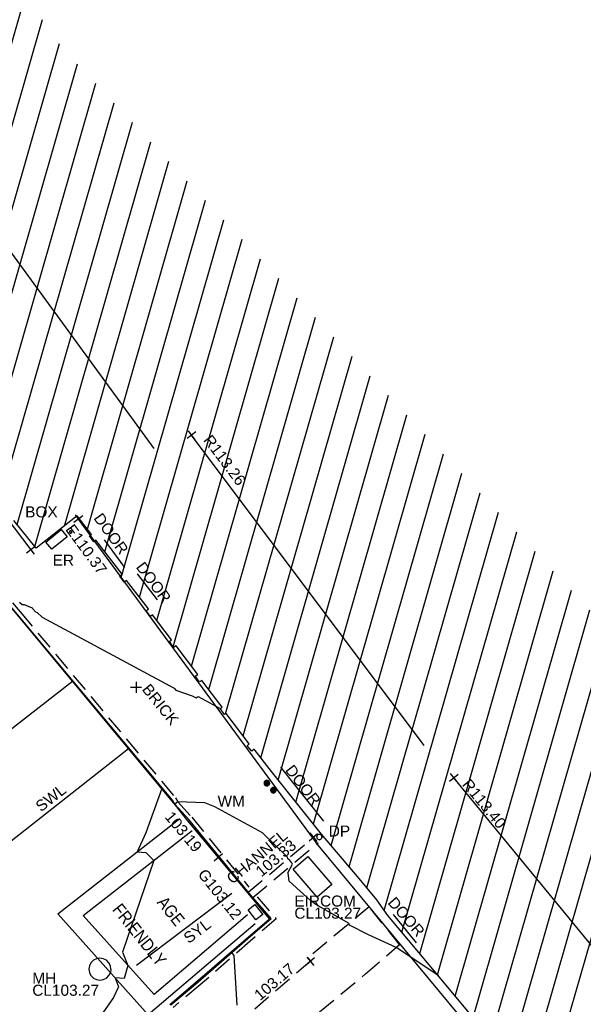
# Model space of a CAD drawing. Extents: x 635157 to 635442, y 694407 to 694910.
# Tile 53 of 104: x 635310 to 635325, y 694615 to 694642. Entities that reach past the tile are written whole.
import ezdxf

# ---------------------------------------------------------------- set-up
doc = ezdxf.new("R2010")
doc.units = 0
doc.header["$MEASUREMENT"] = 0
doc.linetypes.add('DASHED', pattern=[0.75, 0.5, -0.25])
doc.layers.get('0').update_dxf_attribs({"color": 12, "linetype": 'CONTINUOUS'})
for name, color, linetype in [('BUILDING', 5, 'CONTINUOUS'), ('CHANGE_OF_SURFACE', 7, 'DASHED'), ('CHANGE_OF_SURFACE_LVL', 7, 'CONTINUOUS'), ('CHANNEL', 151, 'DASHED'), ('CHANNEL_LVL', 151, 'CONTINUOUS'), ('CHANNEL_TXT', 151, 'CONTINUOUS'), ('CONTOURS_MINOR', 132, 'CONTINUOUS'), ('DOOR', 7, 'CONTINUOUS'), ('DOOR_TXT', 7, 'CONTINUOUS'), ('DOWNPIPE', 151, 'CONTINUOUS'), ('DOWNPIPE_TXT', 151, 'CONTINUOUS'), ('EARTHING_ROD', 132, 'CONTINUOUS'), ('EARTHING_ROD_TXT', 132, 'CONTINUOUS'), ('EAVE', 3, 'CONTINUOUS'), ('EAVE_LVL', 3, 'CONTINUOUS'), ('EIRCOM_COVER', 3, 'CONTINUOUS'), ('EIRCOM_COVER_RMK', 3, 'CONTINUOUS'), ('GULLY', 151, 'CONTINUOUS'), ('GULLY_LVL', 151, 'CONTINUOUS'), ('HATCHING', 4, 'CONTINUOUS'), ('KERB_BOTTOM', 172, 'CONTINUOUS'), ('KERB_BOTTOM_LVL', 172, 'CONTINUOUS'), ('KERB_TOP', 2, 'CONTINUOUS'), ('MANHOLES', 12, 'CONTINUOUS'), ('MANHOLES_RMK', 12, 'CONTINUOUS'), ('MARKINGS_WHITE_LINE', 9, 'CONTINUOUS'), ('MARKINGS_WHITE_LINE_TXT', 9, 'CONTINUOUS'), ('MARKINGS_YELLOW_LINE', 9, 'CONTINUOUS'), ('MARKINGS_YELLOW_LINE_RMK', 9, 'CONTINUOUS'), ('MARKINGS_YELLOW_LINE_TXT', 9, 'CONTINUOUS'), ('RIDGE', 6, 'CONTINUOUS'), ('RIDGE_LVL', 6, 'CONTINUOUS'), ('SERVICE_BOX', 132, 'CONTINUOUS'), ('SERVICE_BOX_TXT', 132, 'CONTINUOUS'), ('TEXT', 7, 'CONTINUOUS'), ('TEXT_TXT', 7, 'CONTINUOUS'), ('WATER_METER', 5, 'CONTINUOUS'), ('WATER_METER_TXT', 5, 'CONTINUOUS')]:
    doc.layers.add(name, color=color, linetype=linetype)
doc.styles.add('Arial', font='arial.ttf')

# ---------------------------------------------------------------- blocks, each defined once
blk = doc.blocks.new('MH_CIR2')
at = {"color": 0, "linetype": 'ByBlock', "flags": 128}
for points in [[(0.5, 0), (0.475, 0.154), (0.404, 0.293), (0.293, 0.404), (0.154, 0.475), (0, 0.5), (-0.154, 0.475), (-0.293, 0.404), (-0.404, 0.293), (-0.475, 0.154), (-0.5, 0), (-0.475, -0.154), (-0.404, -0.293), (-0.293, -0.404), (-0.154, -0.475), (0, -0.5), (0.154, -0.475), (0.293, -0.404), (0.404, -0.293), (0.475, -0.154)], [(-0.499, -0.033), (0.033, 0.499)], [(-0.496, 0.06), (-0.06, 0.496)], [(-0.488, -0.111), (0.111, 0.488)], [(-0.467, -0.18), (0.18, 0.467)], [(-0.467, 0.179), (-0.179, 0.467)], [(-0.438, -0.241), (0.241, 0.438)], [(-0.403, -0.296), (0.296, 0.403)], [(-0.362, -0.345), (0.345, 0.362)], [(-0.315, -0.388), (0.388, 0.315)], [(-0.263, -0.425), (0.425, 0.263)], [(-0.204, -0.456), (0.456, 0.204)], [(-0.138, -0.48), (0.48, 0.138)], [(-0.064, -0.496), (0.496, 0.064)], [(0.5, 0), (0.475, -0.154)], [(0.022, -0.5), (0.5, -0.022)], [(0.128, -0.483), (0.483, -0.128)], [(0.305, -0.396), (0.396, -0.305)]]:
    blk.add_lwpolyline(points, dxfattribs=at)
blk = doc.blocks.new('MH_CIR1')
at = {"color": 0, "linetype": 'ByBlock', "flags": 128}
for points in [[(0.5, 0), (0.475, 0.154), (0.404, 0.293), (0.293, 0.404), (0.154, 0.475), (0, 0.5), (-0.154, 0.475), (-0.293, 0.404), (-0.404, 0.293), (-0.475, 0.154), (-0.5, 0), (-0.475, -0.154), (-0.404, -0.293), (-0.293, -0.404), (-0.154, -0.475), (0, -0.5), (0.154, -0.475), (0.293, -0.404), (0.404, -0.293), (0.475, -0.154)], [(0.49, 0), (0.466, 0.151), (0.396, 0.288), (0.288, 0.396), (0.151, 0.466), (0, 0.49), (-0.151, 0.466), (-0.288, 0.396), (-0.396, 0.288), (-0.466, 0.151), (-0.49, 0), (-0.466, -0.151), (-0.396, -0.288), (-0.288, -0.396), (-0.151, -0.466), (0, -0.49), (0.151, -0.466), (0.288, -0.396), (0.396, -0.288), (0.466, -0.151)], [(0.471, 0), (0.448, 0.145), (0.381, 0.276), (0.276, 0.381), (0.145, 0.448), (0, 0.471), (-0.145, 0.448), (-0.276, 0.381), (-0.381, 0.276), (-0.448, 0.145), (-0.471, 0), (-0.448, -0.145), (-0.381, -0.276), (-0.276, -0.381), (-0.145, -0.448), (0, -0.471), (0.145, -0.448), (0.276, -0.381), (0.381, -0.276), (0.448, -0.145)], [(0.471, 0), (0.448, -0.145)], [(0.49, 0), (0.466, -0.151)], [(0.5, 0), (0.475, -0.154)]]:
    blk.add_lwpolyline(points, dxfattribs=at)
blk = doc.blocks.new('SPOT')
at = {"color": 0, "linetype": 'ByBlock', "flags": 128}
for points in [[(-0.5, 0), (0.5, 0)], [(0, 0.5), (0, -0.5)]]:
    blk.add_lwpolyline(points, dxfattribs=at)
blk = doc.blocks.new('CIRCL')
at = {"color": 0, "linetype": 'ByBlock', "flags": 128}
for points in [[(0.5, 0), (0.475, 0.154), (0.404, 0.293), (0.293, 0.404), (0.154, 0.475), (0, 0.5), (-0.154, 0.475), (-0.293, 0.404), (-0.404, 0.293), (-0.475, 0.154), (-0.5, 0), (-0.475, -0.154), (-0.404, -0.293), (-0.293, -0.404), (-0.154, -0.475), (0, -0.5), (0.154, -0.475), (0.293, -0.404), (0.404, -0.293), (0.475, -0.154)], [(0.5, 0), (0.475, -0.154)]]:
    blk.add_lwpolyline(points, dxfattribs=at)

msp = doc.modelspace()

# ---------------------------------------------------------------- hatches: boundary and pattern name
at = {"layer": 'HATCHING'}
h = msp.add_hatch(dxfattribs=at)
h.set_pattern_fill('ANSI31', color=256, scale=5, angle=29)
h.paths.add_polyline_path([(635383.126, 694537.127), (635382.391, 694536.475), (635381.168, 694537.559), (635378.803, 694539.603), (635377.697, 694540.605), (635376.515, 694541.589), (635376.514, 694541.59), (635376.065, 694542.029), (635373.987, 694543.865), (635373.671, 694544.157), (635373.693, 694544.198), (635373.551, 694544.328), (635373.524, 694544.32), (635373.178, 694544.642), (635373.159, 694544.718), (635372.124, 694545.63), (635372.1, 694545.61), (635371.283, 694546.33), (635371.227, 694546.318), (635369.901, 694547.492), (635369.938, 694547.529), (635369.546, 694547.897), (635369.499, 694547.853), (635368.188, 694549.046), (635368.212, 694549.07), (635368.073, 694549.191), (635368.092, 694549.213), (635367.926, 694549.353), (635367.877, 694549.313), (635367.688, 694549.495), (635364.724, 694552.073), (635361.764, 694554.59), (635361.016, 694555.235), (635357.697, 694551.62), (635390.62, 694521.424), (635394.389, 694524.659), (635390.764, 694528.774), (635386.933, 694532.877)])
h.paths.add_polyline_path([(635375.04, 694542.238), (635375.038, 694542.236), (635375.047, 694542.235)], flags=16)
h.paths.add_polyline_path([(635375.144, 694542.302), (635375.145, 694542.303), (635375.145, 694542.305)], flags=16)
h.paths.add_polyline_path([(635375.023, 694542.248), (635375.009, 694542.261), (635375.114, 694542.367), (635375.129, 694542.354)], flags=16)
h.paths.add_polyline_path([(635374.783, 694542.419), (635374.781, 694542.417), (635374.79, 694542.416)], flags=16)
h.paths.add_polyline_path([(635374.887, 694542.483), (635374.888, 694542.484), (635374.888, 694542.486)], flags=16)
h.paths.add_polyline_path([(635374.766, 694542.429), (635374.752, 694542.442), (635374.857, 694542.548), (635374.872, 694542.535)], flags=16)
h.paths.add_polyline_path([(635392.055, 694548.539), (635387.634, 694544.147), (635388.401, 694543.446), (635391.278, 694540.784), (635393.592, 694538.676), (635395.105, 694537.24), (635396.963, 694535.426), (635399.097, 694533.362), (635400.928, 694531.6), (635403.176, 694529.45), (635405.722, 694526.928), (635409.553, 694522.994), (635413.791, 694527.117)])
h.paths.add_polyline_path([(635375.884, 694562.701), (635372.131, 694558.679), (635373.989, 694556.946), (635376.276, 694554.813), (635380.019, 694551.291), (635381.717, 694549.708), (635383.835, 694547.728), (635385.857, 694545.85), (635390.685, 694550.853)])
h.paths.add_polyline_path([(635363.024, 694587.399), (635356.617, 694581.318), (635356.773, 694581.157), (635356.004, 694580.237), (635355.585, 694579.218), (635355.426, 694578.119), (635355.577, 694577.002), (635355.984, 694576.012), (635356.678, 694575.139), (635356.485, 694574.958), (635356.693, 694574.735), (635356.754, 694574.799), (635358.757, 694572.674), (635358.7, 694572.622), (635358.909, 694572.399), (635358.962, 694572.456), (635360.656, 694570.655), (635361.072, 694570.225), (635361.009, 694570.162), (635361.215, 694569.938), (635361.283, 694569.994), (635363.472, 694567.669), (635363.411, 694567.617), (635363.617, 694567.394), (635363.675, 694567.448), (635365.854, 694565.13), (635365.798, 694565.078), (635366.007, 694564.862), (635366.068, 694564.916), (635367.636, 694563.237), (635368.156, 694562.701), (635368.092, 694562.642), (635368.313, 694562.412), (635368.377, 694562.463), (635370.712, 694560.002), (635370.654, 694559.955), (635370.864, 694559.74), (635376.69, 694565.287)])
h.paths.add_polyline_path([(635340.843, 694609.097), (635310.668, 694641.242), (635260.998, 694711.13), (635254.794, 694707.967), (635254.982, 694707.577), (635255.037, 694707.594), (635255.163, 694707.314), (635255.303, 694707.369), (635255.766, 694706.482), (635255.619, 694706.411), (635256.092, 694705.42), (635256.628, 694704.271), (635257.33, 694702.895), (635257.783, 694701.937), (635258.364, 694700.775), (635258.996, 694699.481), (635259.124, 694699.553), (635259.626, 694698.518), (635259.497, 694698.455), (635260.193, 694697.018), (635260.144, 694696.981), (635260.329, 694696.616), (635260.381, 694696.631), (635261.009, 694695.748), (635262.602, 694693.558), (635263.275, 694692.54), (635263.528, 694692.702), (635264.494, 694691.381), (635264.227, 694691.194), (635264.297, 694691.118), (635264.252, 694691.086), (635265.225, 694689.727), (635267.498, 694686.442), (635267.479, 694686.428), (635267.607, 694686.268), (635267.788, 694686.376), (635269.1, 694684.707), (635268.869, 694684.547), (635269.504, 694683.685), (635269.543, 694683.712), (635270.354, 694682.607), (635270.491, 694682.511), (635270.671, 694682.43), (635270.847, 694682.401), (635271.107, 694682.488), (635271.918, 694681.42), (635272.84, 694680.278), (635272.364, 694679.954), (635272.854, 694679.329), (635272.812, 694679.297), (635272.932, 694679.124), (635273.014, 694679.177), (635273.648, 694678.217), (635273.694, 694678.243), (635274.241, 694677.393), (635274.322, 694677.452), (635274.91, 694676.606), (635274.861, 694676.575), (635274.92, 694676.482), (635276.416, 694674.246), (635277.193, 694673.114), (635278.058, 694671.847), (635279.242, 694670.079), (635279.079, 694669.979), (635279.249, 694669.748), (635279.32, 694669.803), (635279.542, 694669.455), (635279.651, 694669.54), (635282.053, 694666.055), (635281.964, 694665.988), (635282.084, 694665.805), (635282.134, 694665.84), (635282.536, 694665.275), (635282.487, 694665.236), (635282.613, 694665.058), (635282.682, 694665.104), (635283.819, 694663.481), (635283.741, 694663.42), (635283.859, 694663.248), (635283.93, 694663.291), (635284.117, 694662.979), (635284.029, 694662.9), (635284.165, 694662.734), (635284.275, 694662.815), (635285.778, 694660.802), (635285.666, 694660.718), (635285.705, 694660.654), (635285.764, 694660.703), (635286.193, 694660.137), (635286.93, 694659.112), (635288.509, 694656.867), (635289.051, 694656.088), (635290.225, 694654.445), (635290.724, 694653.781), (635292.372, 694651.445), (635293.989, 694649.178), (635296.004, 694646.335), (635295.947, 694646.294), (635296.987, 694644.887), (635298.142, 694643.179), (635299.048, 694641.89), (635299.21, 694641.681), (635300.475, 694640.048), (635301.031, 694639.284), (635302.386, 694637.532), (635304.433, 694634.847), (635304.403, 694634.821), (635304.583, 694634.617), (635304.626, 694634.651), (635306.232, 694632.553), (635306.822, 694631.695), (635306.918, 694631.74), (635306.955, 694631.718), (635307.058, 694631.782), (635307.945, 694630.615), (635308.029, 694630.507), (635308.555, 694629.816), (635308.651, 694629.703), (635308.717, 694629.612), (635309.21, 694628.764), (635309.273, 694628.57), (635309.343, 694628.377), (635309.955, 694627.62), (635311.07, 694628.5), (635311.462, 694627.992), (635311.401, 694627.955), (635311.521, 694627.794), (635311.582, 694627.838), (635312.298, 694626.916), (635312.23, 694626.858), (635312.347, 694626.703), (635312.411, 694626.747), (635313.011, 694625.977), (635312.943, 694625.923), (635313.061, 694625.762), (635313.122, 694625.806), (635313.639, 694625.127), (635313.58, 694625.083), (635313.691, 694624.924), (635313.764, 694624.97), (635314.35, 694624.186), (635314.284, 694624.142), (635314.403, 694623.987), (635314.462, 694624.024), (635315.019, 694623.294), (635314.962, 694623.257), (635315.075, 694623.095), (635315.122, 694623.129), (635315.752, 694622.303), (635315.693, 694622.247), (635315.82, 694622.102), (635315.889, 694622.154), (635316.357, 694621.544), (635317.722, 694619.845), (635318.742, 694618.632), (635319.225, 694618.053), (635319.524, 694617.632), (635320.928, 694615.953), (635322.544, 694614.007), (635323.254, 694613.14), (635323.203, 694613.102), (635323.369, 694612.916), (635323.489, 694613.036), (635325.36, 694610.767), (635325.953, 694610.086), (635325.771, 694609.939), (635325.938, 694609.75), (635326.002, 694609.776), (635327.112, 694608.412), (635328.448, 694606.818), (635329.242, 694605.88), (635329.34, 694605.73), (635329.773, 694605.271), (635329.862, 694605.34), (635331.264, 694603.652), (635331.085, 694603.49), (635331.153, 694603.397), (635331.247, 694603.446), (635331.543, 694603.11), (635331.433, 694603.021), (635331.597, 694602.826), (635331.705, 694602.906), (635332.418, 694602.056), (635332.994, 694601.365), (635335.075, 694598.87), (635334.94, 694598.76), (635335.115, 694598.559), (635335.237, 694598.656), (635335.362, 694598.51), (635335.332, 694598.483), (635336.798, 694596.765), (635336.874, 694596.826), (635337.55, 694596.014), (635337.477, 694595.946), (635339.6, 694593.424), (635340.215, 694592.695), (635340.284, 694592.75), (635340.984, 694591.926), (635340.903, 694591.872), (635341.801, 694590.804), (635341.881, 694590.867), (635342.556, 694590.041), (635342.482, 694589.987), (635343.585, 694588.723), (635344.318, 694589.348), (635353.835, 694597.429)])
h.paths.add_polyline_path([(635382.744, 694536.758), (635383.892, 694535.484), (635384.233, 694535.791), (635383.086, 694537.065)], flags=24)
h.paths.add_polyline_path([(635381.965, 694534.404), (635383.024, 694533.025), (635383.388, 694533.305), (635382.33, 694534.683)], flags=24)
h.paths.add_polyline_path([(635372.431, 694540.666), (635373.727, 694539.508), (635374.034, 694539.851), (635372.738, 694541.009)], flags=24)
h.paths.add_polyline_path([(635365.816, 694546.463), (635367.09, 694545.282), (635367.402, 694545.619), (635366.128, 694546.8)], flags=24)
h.paths.add_polyline_path([(635359.556, 694551.748), (635360.86, 694550.599), (635361.164, 694550.944), (635359.86, 694552.093)], flags=24)
h.paths.add_polyline_path([(635393.406, 694524.392), (635394.138, 694524.392), (635394.138, 694524.842), (635393.406, 694524.842)], flags=24)
h.paths.add_polyline_path([(635373.073, 694543.169), (635373.806, 694543.169), (635373.806, 694543.619), (635373.073, 694543.619)], flags=24)
h.paths.add_polyline_path([(635366.503, 694549.035), (635367.235, 694549.035), (635367.235, 694549.485), (635366.503, 694549.485)], flags=24)
h.paths.add_polyline_path([(635374.002, 694541.799), (635374.897, 694541.799), (635374.897, 694542.249), (635374.002, 694542.249)], flags=24)
h.paths.add_polyline_path([(635380.612, 694536.067), (635382.608, 694536.067), (635382.608, 694536.533), (635380.612, 694536.533)], flags=24)
h.paths.add_polyline_path([(635361.368, 694554.115), (635362.457, 694553.216), (635362.753, 694553.576), (635361.664, 694554.474)], flags=24)
h.paths.add_polyline_path([(635371.614, 694545.258), (635372.643, 694544.29), (635372.962, 694544.629), (635371.933, 694545.597)], flags=24)
h.paths.add_polyline_path([(635378.099, 694539.452), (635379.136, 694538.494), (635379.452, 694538.836), (635378.415, 694539.794)], flags=24)
h.paths.add_polyline_path([(635385.395, 694533.514), (635386.396, 694532.517), (635386.725, 694532.847), (635385.724, 694533.844)], flags=24)
h.paths.add_polyline_path([(635389.274, 694529.463), (635390.229, 694528.423), (635390.572, 694528.738), (635389.616, 694529.778)], flags=24)
h.paths.add_polyline_path([(635387.681, 694544.171), (635388.946, 694543.014), (635389.256, 694543.353), (635387.991, 694544.51)], flags=24)
h.paths.add_polyline_path([(635394.829, 694537.606), (635396.057, 694536.41), (635396.378, 694536.74), (635395.149, 694537.936)], flags=24)
h.paths.add_polyline_path([(635408.09, 694524.636), (635409.301, 694523.422), (635409.627, 694523.747), (635408.416, 694524.961)], flags=24)
h.paths.add_polyline_path([(635390.548, 694545.749), (635391.829, 694544.575), (635392.14, 694544.914), (635390.859, 694546.088)], flags=24)
h.paths.add_polyline_path([(635397.846, 694539.777), (635399.094, 694538.569), (635399.414, 694538.899), (635398.166, 694540.108)], flags=24)
h.paths.add_polyline_path([(635404.16, 694532.598), (635405.384, 694531.365), (635405.71, 694531.689), (635404.486, 694532.922)], flags=24)
h.paths.add_polyline_path([(635394.539, 694537.736), (635395.271, 694537.736), (635395.271, 694538.186), (635394.539, 694538.186)], flags=25)
h.paths.add_polyline_path([(635390.658, 694541.517), (635391.702, 694540.565), (635392.015, 694540.909), (635390.972, 694541.861)], flags=24)
h.paths.add_polyline_path([(635398.212, 694534.418), (635399.253, 694533.464), (635399.568, 694533.807), (635398.526, 694534.761)], flags=24)
h.paths.add_polyline_path([(635406.678, 694526.264), (635407.691, 694525.28), (635408.016, 694525.614), (635407.002, 694526.598)], flags=24)
h.paths.add_polyline_path([(635372.537, 694558.388), (635373.787, 694557.214), (635374.102, 694557.549), (635372.852, 694558.723)], flags=24)
h.paths.add_polyline_path([(635375.46, 694560.145), (635376.727, 694558.956), (635377.042, 694559.292), (635375.774, 694560.48)], flags=24)
h.paths.add_polyline_path([(635385.524, 694550.725), (635386.792, 694549.536), (635387.106, 694549.872), (635385.839, 694551.06)], flags=24)
h.paths.add_polyline_path([(635385.34, 694546.201), (635386.072, 694546.201), (635386.072, 694546.651), (635385.34, 694546.651)], flags=25)
h.paths.add_polyline_path([(635372.71, 694558.5), (635374.473, 694558.5), (635374.473, 694558.966), (635372.71, 694558.966)], flags=24)
h.paths.add_polyline_path([(635375.135, 694556.049), (635376.179, 694555.097), (635376.493, 694555.441), (635375.449, 694556.393)], flags=24)
h.paths.add_polyline_path([(635381.928, 694549.628), (635382.961, 694548.665), (635383.279, 694549.006), (635382.245, 694549.968)], flags=24)
h.paths.add_polyline_path([(635368.921, 694560.667), (635370.096, 694559.419), (635370.431, 694559.735), (635369.255, 694560.983)], flags=9)
h.paths.add_polyline_path([(635373.432, 694566.114), (635374.592, 694564.82), (635374.934, 694565.126), (635373.775, 694566.421)], flags=24)
h.paths.add_polyline_path([(635358.701, 694582.255), (635359.861, 694580.96), (635360.203, 694581.267), (635359.044, 694582.561)], flags=24)
h.paths.add_polyline_path([(635371.083, 694559.997), (635372.004, 694559.085), (635372.332, 694559.415), (635371.411, 694560.327)], flags=9)
h.paths.add_polyline_path([(635358.317, 694572.055), (635359.314, 694571.088), (635359.638, 694571.422), (635358.641, 694572.389)], flags=25)
h.paths.add_polyline_path([(635359.634, 694572.058), (635360.605, 694571.032), (635360.943, 694571.352), (635359.972, 694572.378)], flags=24)
h.paths.add_polyline_path([(635366.612, 694564.608), (635367.582, 694563.581), (635367.921, 694563.901), (635366.951, 694564.928)], flags=24)
h.paths.add_polyline_path([(635277.397, 694671.63), (635278.358, 694670.21), (635278.738, 694670.467), (635277.778, 694671.887)], flags=25)
h.paths.add_polyline_path([(635289.693, 694653.977), (635290.679, 694652.575), (635291.055, 694652.839), (635290.068, 694654.241)], flags=25)
h.paths.add_polyline_path([(635321.171, 694614.358), (635322.266, 694613.039), (635322.619, 694613.332), (635321.524, 694614.652)], flags=25)
h.paths.add_polyline_path([(635326.786, 694607.556), (635327.879, 694606.235), (635328.233, 694606.528), (635327.141, 694607.849)], flags=25)
h.paths.add_polyline_path([(635334.893, 694597.806), (635335.995, 694596.492), (635336.347, 694596.787), (635335.245, 694598.101)], flags=25)
h.paths.add_polyline_path([(635328.987, 694605.239), (635330.079, 694603.916), (635330.433, 694604.209), (635329.342, 694605.531)], flags=25)
h.paths.add_polyline_path([(635310.623, 694628.146), (635311.638, 694626.764), (635312.009, 694627.037), (635310.993, 694628.418)], flags=25)
h.paths.add_polyline_path([(635308.013, 694629.017), (635309.051, 694627.653), (635309.417, 694627.931), (635308.379, 694629.296)], flags=25)
h.paths.add_polyline_path([(635287.822, 694656.716), (635288.803, 694655.31), (635289.18, 694655.573), (635288.199, 694656.979)], flags=25)
h.paths.add_polyline_path([(635289.3, 694661.422), (635290.306, 694660.008), (635290.674, 694660.27), (635289.668, 694661.684)], flags=24)
h.paths.add_polyline_path([(635287.328, 694664.72), (635288.335, 694663.307), (635288.703, 694663.569), (635287.696, 694664.982)], flags=24)
h.paths.add_polyline_path([(635276.791, 694679.468), (635277.799, 694678.053), (635278.174, 694678.32), (635277.165, 694679.735)], flags=24)
h.paths.add_polyline_path([(635263.589, 694698.107), (635264.562, 694696.668), (635264.943, 694696.925), (635263.969, 694698.365)], flags=24)
h.paths.add_polyline_path([(635300.234, 694646.926), (635301.227, 694645.5), (635301.604, 694645.763), (635300.611, 694647.189)], flags=24)
h.paths.add_polyline_path([(635314.377, 694630.573), (635315.421, 694629.184), (635315.789, 694629.46), (635314.745, 694630.85)], flags=24)
h.paths.add_polyline_path([(635302.728, 694644.374), (635303.77, 694642.983), (635304.138, 694643.258), (635303.097, 694644.65)], flags=24)
h.paths.add_polyline_path([(635306.117, 694640.277), (635307.141, 694638.874), (635307.513, 694639.145), (635306.488, 694640.548)], flags=24)
h.paths.add_polyline_path([(635321.417, 694621.193), (635322.521, 694619.851), (635322.876, 694620.143), (635321.772, 694621.485)], flags=24)
h.paths.add_polyline_path([(635326.11, 694614.754), (635327.214, 694613.412), (635327.569, 694613.704), (635326.465, 694615.046)], flags=24)
h.paths.add_polyline_path([(635332.721, 694606.876), (635333.831, 694605.539), (635334.185, 694605.833), (635333.075, 694607.17)], flags=24)
h.paths.add_polyline_path([(635339.319, 694599.986), (635340.436, 694598.655), (635340.788, 694598.95), (635339.671, 694600.282)], flags=24)
h.paths.add_polyline_path([(635344.525, 694593.796), (635345.642, 694592.464), (635345.994, 694592.759), (635344.877, 694594.091)], flags=24)
h.paths.add_polyline_path([(635344.311, 694589.488), (635345.109, 694588.467), (635345.476, 694588.754), (635344.677, 694589.775)], flags=9)
h.paths.add_polyline_path([(635323.733, 694611.065), (635324.661, 694609.969), (635325.016, 694610.27), (635324.088, 694611.366)], flags=25)
h.paths.add_polyline_path([(635296.758, 694643.381), (635297.593, 694642.213), (635297.971, 694642.483), (635297.136, 694643.651)], flags=25)
h.paths.add_polyline_path([(635294.822, 694647.95), (635295.559, 694647.95), (635295.559, 694648.416), (635294.822, 694648.416)], flags=25)
h.paths.add_polyline_path([(635290.196, 694654.343), (635290.928, 694654.343), (635290.928, 694654.793), (635290.196, 694654.793)], flags=25)
h.paths.add_polyline_path([(635294.588, 694648.28), (635295.32, 694648.28), (635295.32, 694648.73), (635294.588, 694648.73)], flags=25)
h.paths.add_polyline_path([(635306.518, 694632.205), (635307.25, 694632.205), (635307.25, 694632.655), (635306.518, 694632.655)], flags=24)
h.paths.add_polyline_path([(635317.842, 694619.703), (635318.574, 694619.703), (635318.574, 694620.153), (635317.842, 694620.153)], flags=25)
h.paths.add_polyline_path([(635329.711, 694605.428), (635330.444, 694605.428), (635330.444, 694605.878), (635329.711, 694605.878)], flags=24)
h.paths.add_polyline_path([(635343.261, 694589.056), (635343.993, 694589.056), (635343.993, 694589.506), (635343.261, 694589.506)], flags=25)
h.paths.add_polyline_path([(635309.576, 694628.379), (635310.617, 694628.379), (635310.617, 694628.844), (635309.576, 694628.844)], flags=24)
h.paths.add_polyline_path([(635340.2, 694590.968), (635341.541, 694589.522), (635341.882, 694589.838), (635340.541, 694591.284)], flags=25)
h.paths.add_polyline_path([(635340.442, 694591.192), (635341.687, 694589.849), (635342.028, 694590.166), (635340.783, 694591.509)], flags=25)
h.paths.add_polyline_path([(635286.101, 694660.506), (635286.917, 694659.353), (635287.297, 694659.622), (635286.481, 694660.775)], flags=24)
h.paths.add_polyline_path([(635289.117, 694656.561), (635289.897, 694655.383), (635290.285, 694655.64), (635289.505, 694656.818)], flags=24)
h.paths.add_polyline_path([(635292.723, 694652.123), (635293.489, 694650.936), (635293.88, 694651.188), (635293.115, 694652.375)], flags=24)
h.paths.add_polyline_path([(635295.154, 694647.899), (635295.962, 694646.741), (635296.343, 694647.007), (635295.536, 694648.166)], flags=24)
h.paths.add_polyline_path([(635301.236, 694639.307), (635302.063, 694638.162), (635302.44, 694638.434), (635301.614, 694639.58)], flags=24)
h.paths.add_polyline_path([(635305.299, 694634.449), (635306.127, 694633.305), (635306.504, 694633.578), (635305.676, 694634.722)], flags=24)
h.paths.add_polyline_path([(635308.082, 694631.11), (635308.937, 694629.986), (635309.308, 694630.268), (635308.453, 694631.392)], flags=24)
h.paths.add_polyline_path([(635311.392, 694628.453), (635312.221, 694627.31), (635312.598, 694627.583), (635311.768, 694628.726)], flags=24)
h.paths.add_polyline_path([(635312.542, 694627.118), (635313.388, 694625.987), (635313.761, 694626.267), (635312.914, 694627.397)], flags=24)
h.paths.add_polyline_path([(635316.603, 694621.593), (635317.465, 694620.474), (635317.834, 694620.758), (635316.972, 694621.877)], flags=24)
h.paths.add_polyline_path([(635319.39, 694617.975), (635320.316, 694616.908), (635320.668, 694617.214), (635319.742, 694618.28)], flags=24)
h.paths.add_polyline_path([(635322.822, 694613.451), (635323.56, 694613.451), (635323.56, 694613.917), (635322.822, 694613.917)], flags=25)
h.paths.add_polyline_path([(635325.193, 694611.233), (635326.081, 694610.134), (635326.443, 694610.427), (635325.555, 694611.526)], flags=24)
h.paths.add_polyline_path([(635328.547, 694606.999), (635329.5, 694605.957), (635329.844, 694606.271), (635328.891, 694607.313)], flags=24)
h.paths.add_polyline_path([(635330.018, 694605.16), (635330.94, 694604.09), (635331.293, 694604.393), (635330.371, 694605.464)], flags=24)
h.paths.add_polyline_path([(635332.93, 694601.622), (635333.842, 694600.543), (635334.197, 694600.844), (635333.286, 694601.923)], flags=24)
h.paths.add_polyline_path([(635338.789, 694594.985), (635339.747, 694593.947), (635340.09, 694594.263), (635339.131, 694595.301)], flags=24)
h.paths.add_polyline_path([(635271.708, 694679.383), (635272.751, 694678.025), (635273.109, 694678.301), (635272.066, 694679.658)], flags=25)
h.paths.add_polyline_path([(635283.749, 694662.265), (635284.714, 694660.848), (635285.094, 694661.106), (635284.129, 694662.524)], flags=25)
h.paths.add_polyline_path([(635267.26, 694685.32), (635268.305, 694683.96), (635268.669, 694684.24), (635267.625, 694685.6)], flags=25)
h.paths.add_polyline_path([(635258.819, 694698.181), (635259.576, 694696.643), (635259.989, 694696.846), (635259.231, 694698.384)], flags=25)
h.paths.add_polyline_path([(635254.141, 694707.654), (635254.898, 694706.116), (635255.31, 694706.319), (635254.553, 694707.857)], flags=9)
h.paths.add_polyline_path([(635261.038, 694702.064), (635261.816, 694700.513), (635262.22, 694700.715), (635261.442, 694702.266)], flags=24)
h.paths.add_polyline_path([(635257.727, 694708.913), (635258.469, 694707.341), (635258.885, 694707.537), (635258.143, 694709.109)], flags=24)
h.paths.add_polyline_path([(635272.596, 694679.499), (635273.474, 694680.057), (635273.224, 694680.45), (635272.346, 694679.892)], flags=25)
h.paths.add_polyline_path([(635282.458, 694665.472), (635283.283, 694664.325), (635283.661, 694664.597), (635282.836, 694665.744)], flags=24)
h.paths.add_polyline_path([(635280.995, 694668.931), (635281.819, 694667.784), (635282.197, 694668.055), (635281.373, 694669.203)], flags=24)
h.paths.add_polyline_path([(635277.625, 694673.751), (635278.387, 694672.561), (635278.779, 694672.812), (635278.017, 694674.002)], flags=24)
h.paths.add_polyline_path([(635274.282, 694677.729), (635275.121, 694676.592), (635275.496, 694676.869), (635274.657, 694678.005)], flags=24)
h.paths.add_polyline_path([(635273.195, 694679.797), (635274.051, 694678.674), (635274.422, 694678.956), (635273.565, 694680.079)], flags=24)
h.paths.add_polyline_path([(635271.568, 694682.18), (635272.401, 694681.039), (635272.777, 694681.314), (635271.944, 694682.455)], flags=24)
h.paths.add_polyline_path([(635265.934, 694690.424), (635266.72, 694689.25), (635267.107, 694689.509), (635266.321, 694690.683)], flags=24)
h.paths.add_polyline_path([(635263.542, 694692.787), (635264.367, 694691.64), (635264.745, 694691.912), (635263.92, 694693.059)], flags=24)
h.paths.add_polyline_path([(635259.047, 694699.801), (635259.71, 694698.554), (635260.122, 694698.773), (635259.458, 694700.02)], flags=24)
h.paths.add_polyline_path([(635256.657, 694704.671), (635257.329, 694703.429), (635257.738, 694703.651), (635257.066, 694704.893)], flags=24)
h.paths.add_polyline_path([(635255.185, 694707.631), (635255.853, 694706.387), (635256.264, 694706.607), (635255.595, 694707.852)], flags=24)
h.paths.add_polyline_path([(635285.757, 694661.734), (635286.652, 694661.734), (635286.652, 694662.184), (635285.757, 694662.184)], flags=24)
h.paths.add_polyline_path([(635256.761, 694701.55), (635257.738, 694699.836), (635258.143, 694700.067), (635257.166, 694701.781)], flags=25)
h.paths.add_polyline_path([(635257.048, 694701.714), (635257.575, 694700.79), (635257.979, 694701.02), (635257.452, 694701.944)], flags=25)

# ---------------------------------------------------------------- linework, layer by layer
at = {"layer": 'BUILDING'}
msp.add_polyline3d([(635322.544, 694614.007, 103.188), (635320.928, 694615.953, 103.249), (635319.524, 694617.632, 103.301), (635319.225, 694618.053, 103.307), (635318.742, 694618.632, 103.316), (635317.722, 694619.845, 103.345), (635316.357, 694621.544, 103.375), (635315.889, 694622.154, 103.417), (635315.82, 694622.102, 103.408), (635315.693, 694622.247, 103.438), (635315.752, 694622.303, 103.444), (635315.122, 694623.129, 103.491), (635315.075, 694623.095, 103.482), (635314.962, 694623.257, 103.5), (635315.019, 694623.294, 103.503), (635314.462, 694624.024, 103.536), (635314.403, 694623.987, 103.536), (635314.284, 694624.142, 103.544), (635314.35, 694624.186, 103.553), (635313.764, 694624.97, 103.593), (635313.691, 694624.924, 103.584), (635313.58, 694625.083, 103.586), (635313.639, 694625.127, 103.595), (635313.122, 694625.806, 103.601), (635313.061, 694625.762, 103.593), (635312.943, 694625.923, 103.602), (635313.011, 694625.977, 103.605), (635312.411, 694626.747, 103.619), (635312.347, 694626.703, 103.605), (635312.23, 694626.858, 103.604), (635312.298, 694626.916, 103.618), (635311.582, 694627.838, 103.634), (635311.521, 694627.794, 103.633), (635311.401, 694627.955, 103.634), (635311.462, 694627.992, 103.646), (635311.07, 694628.5, 103.654), (635309.955, 694627.62, 103.602), (635309.343, 694628.377, 103.618)], dxfattribs=at)
at = {"layer": 'CHANGE_OF_SURFACE'}
for points in [[(635293.45, 694646.367, 103.891), (635294.225, 694645.179, 103.872), (635297.433, 694640.338, 103.822), (635298.173, 694639.319, 103.821), (635302.835, 694633.77, 103.721), (635303.494, 694633.004, 103.643), (635309.522, 694625.887, 103.486), (635313.745, 694620.83, 103.274), (635313.809, 694620.72, 103.25), (635314.187, 694620.303, 103.206), (635315.742, 694618.402, 103.133)], [(635315.964, 694618.137, 103.138), (635316.488, 694617.536, 103.194), (635315.78, 694616.932, 103.236), (635314.414, 694615.741, 103.279), (635313.68, 694615.126, 103.294)], [(635315.823, 694611.822, 103.131), (635316.7, 694612.603, 103.203), (635315.901, 694613.502, 103.218), (635317.087, 694614.536, 103.197), (635318.918, 694616.039, 103.194), (635319.843, 694616.84, 103.256), (635319.017, 694617.867, 103.289), (635317.35, 694616.478, 103.17), (635317.416, 694616.387, 103.173), (635315.791, 694614.985, 103.239), (635314.227, 694613.633, 103.197)]]:
    msp.add_polyline3d(points, dxfattribs=at)
at = {"layer": 'CHANNEL'}
for points in [[(635315.726, 694618.264, 103.13), (635317.499, 694619.76, 103.328)], [(635315.851, 694618.115, 103.13), (635317.624, 694619.612, 103.328)]]:
    msp.add_polyline3d(points, dxfattribs=at)
at = {"layer": 'CONTOURS_MINOR'}
for points in [[(635309.503, 694626.15, 103.5), (635309.574, 694626.095, 103.5), (635309.623, 694626.087, 103.5), (635309.843, 694626.002, 103.5), (635309.854, 694625.982, 103.5), (635309.934, 694625.891, 103.5), (635309.984, 694625.87, 103.5), (635310.116, 694625.749, 103.5), (635313.706, 694623.814, 103.5), (635313.759, 694623.763, 103.5), (635314.196, 694623.602, 103.5), (635314.312, 694623.553, 103.5), (635314.363, 694623.585, 103.5), (635314.962, 694623.257, 103.5)], [(635320.902, 694615.984, 103.25), (635320.778, 694616.076, 103.25), (635319.753, 694616.762, 103.25), (635318.976, 694617.116, 103.25), (635318.478, 694617.369, 103.25), (635318.47, 694617.412, 103.25), (635317.569, 694617.932, 103.25), (635317.416, 694618.034, 103.25), (635316.836, 694618.563, 103.25), (635316.812, 694618.789, 103.25), (635316.805, 694618.792, 103.25), (635316.926, 694619.022, 103.25), (635316.911, 694619.059, 103.25), (635316.835, 694619.15, 103.25), (635316.8, 694619.171, 103.25), (635316.797, 694619.217, 103.25), (635316.115, 694619.878, 103.25), (635314.816, 694620.589, 103.25), (635314.543, 694620.695, 103.25), (635313.81, 694620.72, 103.25), (635313.729, 694620.661, 103.25), (635313.37, 694621.086, 103.25), (635312.938, 694619.881, 103.25), (635312.701, 694619.362, 103.25), (635312.94, 694619.347, 103.25), (635313.159, 694619.13, 103.25), (635312.301, 694616.635, 103.25), (635312.452, 694616.27, 103.25), (635312.351, 694615.92, 103.25), (635312.101, 694615.936, 103.25), (635312.192, 694615.693, 103.25), (635312.061, 694615.401, 103.25), (635310.479, 694613.135, 103.25)], [(635313.603, 694615.205, 103.25), (635313.932, 694615.485, 103.25), (635314.347, 694615.829, 103.25), (635315.271, 694616.62, 103.25), (635315.336, 694616.545, 103.25), (635315.413, 694615.192, 103.25)]]:
    msp.add_polyline3d(points, dxfattribs=at)
at = {"layer": 'DOOR'}
for points in [[(635311.803, 694627.853, 103.628), (635312.357, 694627.1, 103.623)], [(635312.702, 694626.921, 103.637), (635313.244, 694626.215, 103.637)], [(635316.604, 694621.664, 103.352), (635317.774, 694620.198, 103.348)], [(635319.671, 694617.654, 103.377), (635320.293, 694616.889, 103.386)]]:
    msp.add_polyline3d(points, dxfattribs=at)
at = {"layer": 'EARTHING_ROD'}
msp.add_polyline3d([(635310.936, 694628.063, 103.631), (635310.9, 694628.106, 103.631), (635310.853, 694628.065, 103.631), (635310.889, 694628.022, 103.631)], close=True, dxfattribs=at)
at = {"layer": 'EAVE'}
for points in [[(635290.002, 694654.353, 110.589), (635298.862, 694641.759, 110.487), (635306.254, 694632.254, 110.431), (635309.81, 694627.581, 110.52)], [(635311.1, 694628.412, 110.365), (635317.619, 694619.539, 110.324), (635322.989, 694613.071, 110.395)]]:
    msp.add_polyline3d(points, dxfattribs=at)
at = {"layer": 'EIRCOM_COVER'}
msp.add_polyline3d([(635316.948, 694618.894, 103.268), (635317.349, 694619.237, 103.297), (635318, 694618.475, 103.29), (635317.599, 694618.132, 103.261)], close=True, dxfattribs=at)
at = {"layer": 'GULLY'}
msp.add_polyline3d([(635315.72, 694617.781, 103.123), (635315.906, 694617.929, 103.102), (635316.121, 694617.658, 103.101), (635315.935, 694617.51, 103.122)], close=True, dxfattribs=at)
at = {"layer": 'KERB_BOTTOM'}
msp.add_polyline3d([(635313.592, 694615.208, 103.208), (635314.342, 694615.853, 103.193), (635315.732, 694617.051, 103.149), (635316.306, 694617.542, 103.142), (635314.914, 694619.207, 103.189), (635314.078, 694620.208, 103.217), (635313.749, 694620.63, 103.233), (635309.437, 694625.815, 103.426), (635308.521, 694626.896, 103.457), (635303.051, 694633.35, 103.645), (635302.059, 694634.528, 103.668), (635298.085, 694639.25, 103.761), (635297.342, 694640.274, 103.762), (635295.925, 694642.41, 103.793)], dxfattribs=at)
at = {"layer": 'KERB_TOP'}
msp.add_polyline3d([(635313.615, 694615.201, 103.294), (635314.35, 694615.816, 103.279), (635315.715, 694617.007, 103.236), (635316.347, 694617.546, 103.194), (635315.788, 694618.188, 103.127), (635314.112, 694620.238, 103.206), (635313.729, 694620.661, 103.25), (635313.664, 694620.772, 103.274), (635309.446, 694625.823, 103.486), (635303.419, 694632.939, 103.643), (635302.759, 694633.705, 103.721), (635298.094, 694639.257, 103.821), (635297.352, 694640.281, 103.822), (635294.142, 694645.124, 103.872)], dxfattribs=at)
at = {"layer": 'MARKINGS_WHITE_LINE'}
for points in [[(635307.389, 694621.237, 103.45), (635310.944, 694624.003, 103.359)], [(635308.967, 694619.429, 103.375), (635312.467, 694622.172, 103.29)], [(635315.911, 694617.406, 103.143), (635313.001, 694614.929, 103.221), (635310.548, 694617.674, 103.3), (635313.862, 694620.272, 103.223)]]:
    msp.add_polyline3d(points, dxfattribs=at)
at = {"layer": 'MARKINGS_YELLOW_LINE'}
for points in [[(635315.707, 694617.645, 103.143), (635313.161, 694615.483, 103.221), (635311.229, 694617.63, 103.3), (635314.2, 694619.938, 103.223)], [(635312.686, 694616.277, 103.232), (635315.281, 694618.235, 103.158)]]:
    msp.add_polyline3d(points, dxfattribs=at)
at = {"layer": 'RIDGE'}
for points in [[(635313.166, 694630.331, 113.954), (635305.945, 694640.225, 113.903)], [(635320.511, 694622.254, 113.228), (635314.183, 694630.695, 113.258)], [(635325.629, 694616.135, 113.427), (635321.318, 694621.375, 113.401)]]:
    msp.add_polyline3d(points, dxfattribs=at)
at = {"layer": 'SERVICE_BOX'}
msp.add_polyline3d([(635310.22, 694627.786, 103.605), (635310.635, 694628.129, 103.618), (635310.794, 694627.936, 103.618), (635310.379, 694627.593, 103.605)], close=True, dxfattribs=at)

# ---------------------------------------------------------------- block references
at = {"layer": 'CHANGE_OF_SURFACE_LVL', "xscale": 0.3, "yscale": 0.3, "zscale": 0.3, "rotation": 40.786613}
msp.add_blockref('SPOT', (635317.416, 694616.387, 103.173), dxfattribs=at)
at = {"layer": 'CHANNEL_LVL', "xscale": 0.3, "yscale": 0.3, "zscale": 0.3, "rotation": 40.160275}
msp.add_blockref('SPOT', (635317.499, 694619.76, 103.328), dxfattribs=at)
at = {"layer": 'DOWNPIPE', "xscale": 0.15, "yscale": 0.15, "zscale": 0.15}
msp.add_blockref('MH_CIR1', (635317.661, 694619.765, 103.34), dxfattribs=at)
at = {"layer": 'EAVE_LVL', "xscale": 0.3, "yscale": 0.3, "zscale": 0.3}
for p, rotation in [((635311.1, 694628.412, 110.365), 306.304749), ((635309.81, 694627.581, 110.52), 307.269958)]:
    msp.add_blockref('SPOT', p, dxfattribs=dict(at, rotation=rotation))
at = {"layer": 'KERB_BOTTOM_LVL', "xscale": 0.3, "yscale": 0.3, "zscale": 0.3, "rotation": 309.8858030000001}
msp.add_blockref('SPOT', (635314.914, 694619.207, 103.189), dxfattribs=at)
at = {"layer": 'MANHOLES', "xscale": 0.6, "yscale": 0.6, "zscale": 0.6}
msp.add_blockref('CIRCL', (635311.688, 694616.169, 103.268), dxfattribs=at)
at = {"layer": 'RIDGE_LVL', "xscale": 0.3, "yscale": 0.3, "zscale": 0.3}
for p, rotation in [((635314.183, 694630.695, 113.258), 306.925964), ((635321.318, 694621.375, 113.401), 309.4444579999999)]:
    msp.add_blockref('SPOT', p, dxfattribs=dict(at, rotation=rotation))
at = {"layer": 'TEXT', "xscale": 0.3, "yscale": 0.3, "zscale": 0.3}
msp.add_blockref('SPOT', (635312.672, 694623.841, 103.46), dxfattribs=at)
at = {"layer": 'WATER_METER', "xscale": 0.15, "yscale": 0.15, "zscale": 0.15}
for p in [(635316.232, 694621.233, 103.349), (635316.408, 694621.037, 103.342)]:
    msp.add_blockref('MH_CIR2', p, dxfattribs=at)

# ---------------------------------------------------------------- texts
at = {"layer": 'CHANGE_OF_SURFACE_LVL', "style": 'Arial'}
msp.add_text('103.17', height=0.3, rotation=40.7866, dxfattribs=at).set_placement((635316.047, 694615.295))
at = {"layer": 'CHANNEL_LVL', "style": 'Arial'}
msp.add_text('103.33', height=0.3, rotation=40.1603, dxfattribs=at).set_placement((635316.083, 694618.662))
at = {"layer": 'CHANNEL_TXT', "style": 'Arial'}
msp.add_text('CHANNEL', height=0.3, rotation=40.1603, dxfattribs=at).set_placement((635315.294, 694618.466))
at = {"layer": 'DOOR_TXT', "style": 'Arial'}
for rotation, p in [(305.9749, (635311.504, 694628.438)), (306.8351, (635312.654, 694627.105)), (307.5811, (635316.716, 694621.582)), (310.9545, (635319.504, 694617.971))]:
    msp.add_text('DOOR', height=0.3, rotation=rotation, dxfattribs=at).set_placement(p)
at = {"layer": 'DOWNPIPE_TXT', "style": 'Arial'}
msp.add_text('DP', height=0.3, dxfattribs=at).set_placement((635317.917, 694619.778))
at = {"layer": 'EARTHING_ROD_TXT', "style": 'Arial'}
msp.add_text('ER', height=0.3, dxfattribs=at).set_placement((635310.402, 694627.146))
at = {"layer": 'EAVE_LVL', "style": 'Arial'}
msp.add_text('E110.37', height=0.3, rotation=306.3047, dxfattribs=at).set_placement((635310.734, 694628.133))
at = {"layer": 'EIRCOM_COVER_RMK', "style": 'Arial'}
for s, p in [('EIRCOM', (635316.98, 694617.873)), ('CL103.27', (635316.98, 694617.543))]:
    msp.add_text(s, height=0.3, dxfattribs=at).set_placement(p)
at = {"layer": 'GULLY_LVL', "style": 'Arial'}
msp.add_text('G103.12', height=0.3, rotation=308.427, dxfattribs=at).set_placement((635314.336, 694618.745))
at = {"layer": 'KERB_BOTTOM_LVL', "style": 'Arial'}
msp.add_text('103.19', height=0.3, rotation=309.8858, dxfattribs=at).set_placement((635313.437, 694620.305))
at = {"layer": 'MANHOLES_RMK', "style": 'Arial'}
for s, p in [('MH', (635309.848, 694615.776)), ('CL103.27', (635309.848, 694615.446))]:
    msp.add_text(s, height=0.3, dxfattribs=at).set_placement(p)
at = {"layer": 'MARKINGS_WHITE_LINE_TXT', "style": 'Arial'}
msp.add_text('SWL', height=0.3, rotation=38.0871, dxfattribs=at).set_placement((635310.086, 694620.433))
at = {"layer": 'MARKINGS_YELLOW_LINE_RMK', "style": 'Arial', "width": 0.853084}
for s, p in [('FRIENDLY', (635312.009, 694617.782)), ('AGE', (635313.221, 694617.978))]:
    msp.add_text(s, height=0.34, rotation=-51.3711, dxfattribs=at).set_placement(p)
at = {"layer": 'MARKINGS_YELLOW_LINE_TXT', "style": 'Arial'}
msp.add_text('SYL', height=0.3, rotation=37.0356, dxfattribs=at).set_placement((635314.108, 694616.852))
at = {"layer": 'RIDGE_LVL', "style": 'Arial'}
for s, rotation, p in [('R113.26', 306.926, (635314.489, 694630.561)), ('R113.40', 309.4445, (635321.529, 694621.186))]:
    msp.add_text(s, height=0.3, rotation=rotation, dxfattribs=at).set_placement(p)
at = {"layer": 'SERVICE_BOX_TXT', "style": 'Arial'}
msp.add_text('BOX', height=0.3, dxfattribs=at).set_placement((635309.654, 694628.461))
at = {"layer": 'TEXT_TXT', "style": 'Arial'}
msp.add_text('BRICK', height=0.3, rotation=309.0352, dxfattribs=at).set_placement((635312.817, 694623.776))
at = {"layer": 'WATER_METER_TXT', "style": 'Arial'}
msp.add_text('WM', height=0.3, dxfattribs=at).set_placement((635314.891, 694620.593))

doc.saveas('drawing.dxf')
